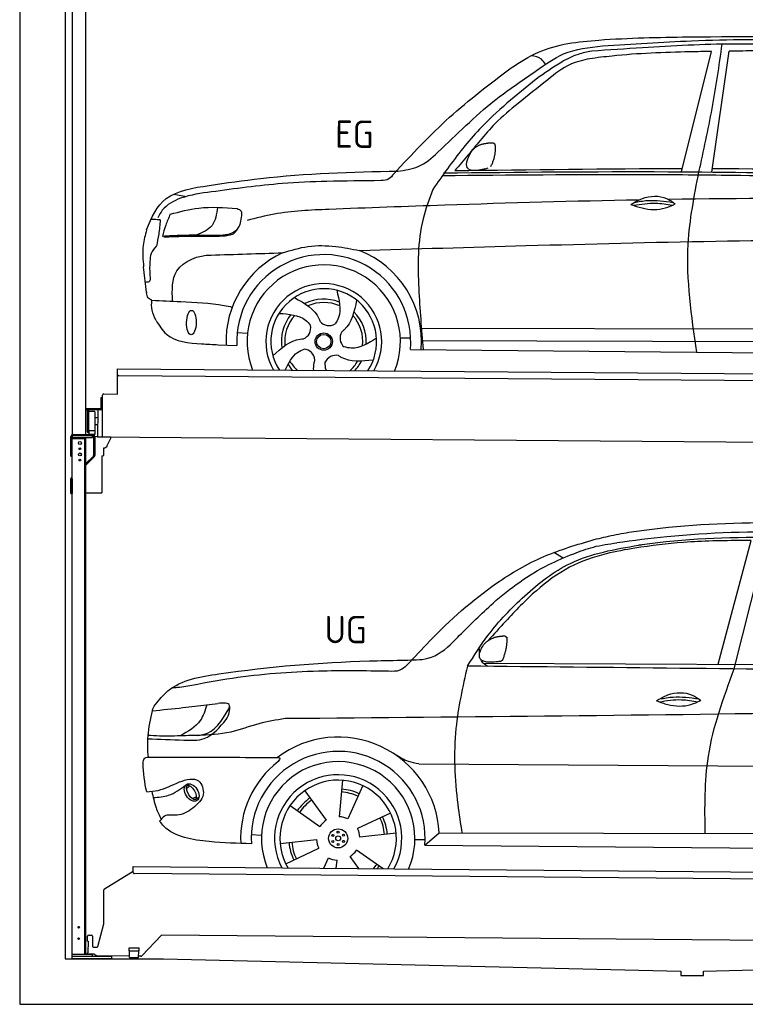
# Model space of a CAD drawing. Header units: millimetres. Extents: x -411 to 6777, y 0 to 7177.
# Tile 1 of 6: x 0 to 3183, y 0 to 4319. Entities that reach past the tile are written whole.
import ezdxf

# ---------------------------------------------------------------- set-up
doc = ezdxf.new("R2010")
doc.units = ezdxf.units.MM
for name, color, linetype, lineweight in [('AM_0', 7, 'Continuous', 50), ('car', 10, 'Continuous', 25), ('Gebäude', 7, 'Continuous', 25), ('Plattform', 7, 'Continuous', 25), ('Ständer hinten', 7, 'Continuous', 25)]:
    doc.layers.add(name, color=color, linetype=linetype, lineweight=lineweight)
doc.styles.get("Standard").update_dxf_attribs({"font": 'ISOCP.SHX'})

# ---------------------------------------------------------------- blocks, each defined once
blk = doc.blocks.new('UG Plattfrom Gl550')
at = {"layer": 'Plattform'}
for p, q in [((371.8, 506.3), (498.1, 583.5)), ((498.1, 578.8), (498.2, 597.8)), ((498.2, 597.8), (498.3, 603.8)), ((498.3, 603.8), (5435.1, 560.7)), ((5429.8, 530.7), (503, 573.7)), ((368.7, 352.3), (369.4, 502.1)), ((342.2, 253.9), (368.7, 352.3)), ((302.6, 303.5), (314.6, 303.4)), ((621.4, 302.7), (535.3, 212)), ((5347, 261.5), (621.4, 302.7)), ((297.4, 276.5), (297.6, 298.5)), ((297.4, 276.5), (299.7, 276.5)), ((299.7, 276.5), (299.3, 225.5)), ((319.6, 298.3), (319.2, 255.3)), ((296.9, 220.5), (297, 225.5)), ((325.2, 220.3), (296.9, 220.5)), ((299.3, 225.5), (297, 225.5)), ((324.2, 250.3), (337.3, 250.2)), ((335.5, 213.3), (328.3, 219.2)), ((479.6, 234.9), (479.7, 247.9)), ((479.6, 234.9), (524.6, 234.5)), ((479.7, 247.9), (524.7, 247.5)), ((481.8, 204.9), (482.1, 234.9)), ((521.8, 204.6), (522.1, 234.6)), ((524.6, 234.5), (524.7, 247.5)), ((481.8, 210.9), (338.6, 212.2)), ((481.8, 204.9), (521.8, 204.6)), ((531.7, 210.5), (521.8, 210.6))]:
    blk.add_line(p, q, dxfattribs=at)
for centre, start, end in [((503.1, 578.7), 179.5, 269.5), ((374.4, 502.1), 121.4261, 179.5), ((302.6, 298.5), 89.5, 179.5), ((314.6, 298.4), 359.5, 89.5), ((324.2, 255.3), 179.5, 269.5), ((325.1, 215.3), 50.8402, 89.5), ((337.4, 255.2), 269.5, 344.9258), ((338.6, 217.2), 230.8402, 269.5), ((531.7, 215.5), 269.5, 316.4902)]:
    blk.add_arc(centre, 5, start, end, dxfattribs=at)
blk = doc.blocks.new('Palette EG Gl550')
at = {"layer": 'Plattform'}
for p, q in [((428.6, 2677), (429.5, 2787)), ((429.5, 2787), (5467.3, 2748)), ((5462.1, 2718), (434.2, 2757)), ((356.5, 2660.3), (356.1, 2614.3)), ((363.5, 2660.2), (356.5, 2660.3)), ((358.1, 2613.3), (358.5, 2660.3)), ((362.6, 2487.5), (363.6, 2672.5)), ((368.6, 2677.5), (428.6, 2677)), ((354.1, 2612.3), (292.8, 2612.8)), ((293.1, 2612.8), (293.1, 2607.8)), ((293.1, 2610.8), (355.1, 2610.3)), ((355.1, 2607.3), (293.1, 2607.8)), ((297.3, 2510.5), (298, 2604.5)), ((302, 2604.5), (301.3, 2510.5)), ((330, 2599.4), (329.3, 2515.2)), ((342.6, 2607.4), (341.7, 2487.7)), ((355.1, 2607.3), (355.1, 2610.3)), ((363.1, 2613.2), (358.1, 2613.3)), ((358.2, 2613.3), (363.1, 2613.2)), ((342.3, 2571.9), (329.8, 2572.3)), ((328.9, 2515), (303.9, 2515)), ((303.9, 2515), (303.9, 2500)), ((328.9, 2515), (303.9, 2515)), ((303.9, 2515), (303.9, 2500)), ((328.9, 2515), (328.9, 2500)), ((328.9, 2515), (328.9, 2500)), ((342.1, 2541.7), (329.5, 2541.8)), ((303.9, 2500), (328.9, 2500)), ((328.9, 2500), (303.9, 2500)), ((5465, 2448), (341.7, 2487.7))]:
    blk.add_line(p, q, dxfattribs=at)
for centre, radius, start, end in [((434.3, 2762), 5, 179.556, 269.556), ((368.6, 2672.5), 5, 89.556, 179.556), ((300, 2604.5), 2, 359.3444, 179.3444), ((302.4, 2600.4), 0.4, 179.3444, 271.7264), ((313.4, 2273.4), 326.8, 87.1681, 91.938), ((329.6, 2599.4), 0.4, 359.3444, 86.9565), ((354.1, 2614.3), 2.01, 269.7445, 359.3674), ((355.1, 2613.3), 3, 269.7663, 359.5554), ((355.1, 2613.3), 6, 269.556, 359.556), ((355.1, 2613.3), 6, 269.5566, 359.5553), ((299.3, 2510.5), 2, 179.3444, 359.3444), ((301.7, 2514.6), 0.4, 86.9623, 179.3444), ((302.7, 2523.3), 8.39, 263.3001, 278.0521), ((328.9, 2515.2), 0.4, 267.6536, 359.3444)]:
    blk.add_arc(centre, radius, start, end, dxfattribs=at)
blk = doc.blocks.new('Car_UG')
at = {"layer": 'car'}
for p, q in [((3119.4, 1502.8), (3258.9, 2083.2)), ((3049.2, 1522.4), (3188.4, 2067.2)), ((2363.9, 1981.2), (2323.3, 2005.3)), ((2018.2, 1516.7), (4071.9, 1528)), ((1686.7, 1072), (1687.1, 1072)), ((1740.1, 1072.2), (3746.7, 1078.5)), ((1405.7, 996.9), (1393.6, 837)), ((721.8, 952.1), (736.6, 966.1)), ((723.6, 965.3), (734.1, 974.7)), ((1495.1, 974.6), (1431.3, 827.5)), ((746.4, 910.7), (765.7, 918.1)), ((761.5, 906.9), (777, 916.6)), ((1240.8, 949.6), (1336.3, 820.8)), ((1176.9, 883.3), (1309.3, 793)), ((1618.4, 855.5), (1474, 786)), ((1832.9, 770.4), (3642.9, 784.6)), ((1008.4, 755), (1053.1, 753.1)), ((1135.4, 716.9), (1294.6, 735.3)), ((1643.8, 766.9), (1484.6, 748.6)), ((1726.3, 740.3), (1771.1, 740.7)), ((1770.2, 716.1), (1832.9, 770.4)), ((1160.8, 628.4), (1305.2, 697.9)), ((1770.2, 716.1), (3701, 717.8)), ((1327.7, 609.9), (1347.9, 656.3)), ((1482.1, 610.1), (1442.9, 663)), ((1588.1, 610.3), (1469.9, 690.9)), ((1382.8, 610), (1385.6, 646.8))]:
    blk.add_line(p, q, dxfattribs=at)
for centre, radius in [((1389.6, 741.9), 41.9), ((1365.7, 754.9), 4.46), ((1389.6, 741.9), 10.7), ((1388.8, 769.1), 4.46), ((1412.8, 756.2), 4.46), ((1366.4, 727.7), 4.46), ((1390.3, 714.8), 4.46), ((1413.5, 729), 4.46)]:
    blk.add_circle(centre, radius, dxfattribs=at)
for centre, radius, start, end in [((1389.8, 742.4), 443.9, 3.6233, 127.5084), ((1389.6, 741.9), 381.5, 356.1115, 184.141), ((1389.6, 741.9), 427.8, 128.5907, 183.5582), ((1389.6, 741.9), 336.7, 337.0019, 203.1531), ((1389.6, 741.9), 279.1, 331.8638, 208.2913), ((1389.6, 741.9), 255.4, 328.9743, 211.1808), ((1389.6, 741.9), 216.3, 65.4485, 86.5251), ((1389.6, 741.9), 216.3, 125.4485, 146.5251), ((1389.6, 741.9), 204, 125.3726, 146.5671), ((1389.6, 741.9), 204, 65.3726, 86.5671), ((1389.6, 741.9), 95.2, 124.034, 147.5844), ((1389.6, 741.9), 95.2, 64.034, 87.5844), ((1389.6, 741.9), 204, 5.3726, 26.5671), ((1389.6, 741.9), 216.3, 5.4485, 26.5251), ((1389.6, 741.9), 95.2, 4.034, 27.5844), ((1389.6, 742), 95.2, 184.034, 207.5844), ((1389.6, 742), 216.3, 185.4485, 206.5251), ((1389.6, 741.9), 204, 185.3726, 206.5671), ((1389.6, 741.9), 95.2, 244.034, 267.5844), ((1389.6, 741.9), 95.2, 304.034, 327.5844), ((1389.6, 741.9), 204, 319.7706, 326.5671), ((1389.6, 741.9), 216.3, 322.4984, 326.5251)]:
    blk.add_arc(centre, radius, start, end, dxfattribs=at)
for centre, major_axis, ratio in [((744.9, 936.4), (23.2, -35.3), 0.641217), ((743.6, 937), (-17.9, 30.2), 0.433194)]:
    blk.add_ellipse(centre, major_axis=major_axis, ratio=ratio, dxfattribs=at)
for points, knots in [([(2673.6, 2101.7), (2688.3, 2103.8), (2892.1, 2133.3), (3240, 2153.3), (3572.3, 2144.1), (3713.5, 2140.2)], [0, 0, 0, 0, 44.363443, 617.827051, 1041.677324, 1041.677324, 1041.677324, 1041.677324]), ([(2499.6, 2064), (2527.6, 2071.1), (2585.2, 2085.6), (2643.6, 2096.2), (2673.6, 2101.7)], [0, 0, 0, 0, 86.602296, 178.13615, 178.13615, 178.13615, 178.13615]), ([(4360.6, 1997.9), (4212.5, 2028.4), (3890.5, 2094.7), (3371.9, 2112.1), (2931.5, 2097.6), (2671.4, 2060.7), (2598.4, 2050.4)], [0, 0, 0, 0, 452.969864, 984.660554, 1551.463157, 1772.575196, 1772.575196, 1772.575196, 1772.575196]), ([(2694.7, 2041.5), (2699.6, 2042.3), (2889.8, 2073.3), (3138.1, 2082), (3380.2, 2085), (3434.7, 2085.7)], [0, 0, 0, 0, 14.958905, 578.066478, 741.647169, 741.647169, 741.647169, 741.647169]), ([(1683.6, 1504.3), (1716, 1540.2), (1835.2, 1672), (2026, 1846.8), (2274, 1995.2), (2424.9, 2041.2), (2499.6, 2064)], [0, 0, 0, 0, 145.246154, 533.109695, 771.486221, 1004.894321, 1004.894321, 1004.894321, 1004.894321]), ([(1948.9, 1503), (1977.4, 1549.1), (2047.5, 1662.6), (2194.7, 1820), (2405.9, 1988.6), (2591.2, 2022.5), (2694.7, 2041.5)], [0, 0, 0, 0, 162.281083, 399.433399, 644.903205, 954.973623, 954.973623, 954.973623, 954.973623]), ([(2410.1, 2001.1), (2438.7, 2012.2), (2499.5, 2035.7), (2564.1, 2045.3), (2598.4, 2050.4)], [0, 0, 0, 0, 91.476949, 195.154815, 195.154815, 195.154815, 195.154815]), ([(3188.4, 2067.2), (3174.9, 2066.9), (3075.5, 2064.8), (2904.7, 2061.4), (2749, 2038.7), (2678.4, 2028.4)], [666.326512, 666.326512, 666.326512, 666.326512, 706.624571, 964.215873, 1178.205668, 1178.205668, 1178.205668, 1178.205668]), ([(1912.1, 1636.5), (1959.9, 1685.6), (2076.7, 1805.6), (2245.6, 1931.2), (2373.5, 1985.5), (2410.1, 2001.1)], [0, 0, 0, 0, 205.645796, 502.611548, 621.944957, 621.944957, 621.944957, 621.944957]), ([(2678.4, 2028.4), (2636.4, 2020.6), (2538.1, 2002.3), (2386.2, 1948.2), (2241.1, 1837.7), (2130.6, 1720.8), (2063.6, 1644.3), (2038.6, 1615.8)], [0, 0, 0, 0, 128.205286, 300.044117, 477.787268, 668.958491, 782.608096, 782.608096, 782.608096, 782.608096]), ([(1657.5, 1526.1), (1663.4, 1526.4), (1702.6, 1528.5), (1788.4, 1525.3), (1864.5, 1585.3), (1903.1, 1626.8), (1912.1, 1636.5)], [0, 0, 0, 0, 17.864769, 117.886459, 248.863247, 288.815655, 288.815655, 288.815655, 288.815655]), ([(581, 1319.9), (598.5, 1341.9), (665.7, 1426.2), (1011.8, 1486.6), (1343.3, 1516.6), (1611.1, 1524.7), (1657.5, 1526.1)], [0, 0, 0, 0, 82.89181, 318.191673, 980.786507, 1119.82356, 1119.82356, 1119.82356, 1119.82356]), ([(2040.1, 1502.9), (2032.7, 1506.7), (2018.7, 1513.7), (2010.9, 1525.5), (2008.3, 1531.9)], [0, 0, 0, 0, 23.95332, 45.454919, 45.454919, 45.454919, 45.454919]), ([(1602.8, 1477.3), (1500.3, 1477.6), (1272, 1478.3), (974.5, 1452.7), (783, 1414.7), (715, 1401.3)], [0, 0, 0, 0, 307.290604, 684.949059, 892.925798, 892.925798, 892.925798, 892.925798]), ([(1683.6, 1504.3), (1673.7, 1495.6), (1651, 1475.4), (1620.2, 1476.6), (1602.8, 1477.3)], [0, 0, 0, 0, 38.143453, 88.165274, 88.165274, 88.165274, 88.165274]), ([(1948.9, 1503), (1929.3, 1412.2), (1886.1, 1212.1), (1900, 963.5), (1925.5, 812.4), (1932.4, 771.2)], [0, 0, 0, 0, 277.646403, 612.029433, 737.577371, 737.577371, 737.577371, 737.577371]), ([(2999.2, 779.6), (2996.6, 893.4), (2990.8, 1141.6), (3074.2, 1376), (3119.4, 1502.8)], [0, 0, 0, 0, 338.772014, 738.643609, 738.643609, 738.643609, 738.643609]), ([(715, 1401.3), (702.8, 1399.4), (682.4, 1396.2), (661.8, 1395), (653.6, 1394.5)], [0, 0, 0, 0, 36.94927, 61.79219, 61.79219, 61.79219, 61.79219]), ([(2780.2, 1359.4), (2796.1, 1369.2), (2842.3, 1397.6), (2920.7, 1401), (2961.8, 1371.5), (2973.8, 1362.9)], [0, 0, 0, 0, 56.386158, 162.852709, 206.792536, 206.792536, 206.792536, 206.792536]), ([(2780.2, 1359.4), (2796.2, 1353.4), (2844.4, 1336.4), (2915.2, 1334.3), (2959.9, 1356.1), (2973.8, 1362.9)], [5.208578, 5.208578, 5.208578, 5.208578, 44.198582, 121.455021, 156.55166, 156.55166, 156.55166, 156.55166]), ([(2791.9, 1355.2), (2824.2, 1360.6), (2880.8, 1370.1), (2937.3, 1361.2), (2961.4, 1356.9)], [0, 0, 0, 0, 73.878693, 129.282646, 129.282646, 129.282646, 129.282646]), ([(2793.8, 1367.6), (2813.3, 1371.6), (2869.7, 1382.1), (2927, 1374.8), (2964.4, 1369.6)], [7.57653, 7.57653, 7.57653, 7.57653, 52.544532, 137.659237, 137.659237, 137.659237, 137.659237]), ([(568.9, 1293.5), (613.6, 1298.3), (693.2, 1306.7), (772.5, 1317.5), (807.3, 1322.2)], [0, 0, 0, 0, 134.722083, 240.148268, 240.148268, 240.148268, 240.148268]), ([(568.9, 1293.5), (569, 1293.9), (571, 1303.4), (576.1, 1311.8), (581, 1319.9)], [0, 0, 0, 0, 1.13726, 29.051294, 29.051294, 29.051294, 29.051294]), ([(807.3, 1322.2), (800.1, 1297.4), (782.2, 1236.2), (725.9, 1203.7), (692.4, 1184.4)], [0, 0, 0, 0, 75.006289, 185.501988, 185.501988, 185.501988, 185.501988]), ([(766.1, 1187.6), (775.3, 1188.3), (838.7, 1193.2), (874.5, 1254), (905, 1306)], [0, 0, 0, 0, 27.186628, 187.736759, 187.736759, 187.736759, 187.736759]), ([(905, 1306), (906.1, 1310.7), (911.9, 1334), (880.5, 1330.9), (855.5, 1328.4)], [0, 0, 0, 0, 13.096912, 65.411115, 65.411115, 65.411115, 65.411115]), ([(893.3, 1258.9), (898.7, 1268.9), (909.3, 1288.1), (908.2, 1310.1), (907.7, 1320.6)], [0, 0, 0, 0, 33.373471, 64.521028, 64.521028, 64.521028, 64.521028]), ([(4890.6, 1288.6), (4777.2, 1299.9), (4524.7, 1325.1), (4086.9, 1331.2), (2954.4, 1298.1), (1961.1, 1279.8), (1151.4, 1264.8)], [0, 0, 0, 0, 341.879851, 760.963773, 1312.001547, 3741.308129, 3741.308129, 3741.308129, 3741.308129]), ([(553.4, 1089.4), (549.9, 1120.8), (547.7, 1189.3), (561.5, 1256.9), (568.9, 1293.5)], [233.087768, 233.087768, 233.087768, 233.087768, 327.386109, 438.943239, 438.943239, 438.943239, 438.943239]), ([(550.5, 1170.6), (602.3, 1169.1), (683.6, 1166.7), (816, 1163.2), (864.7, 1223.5), (893.3, 1258.9)], [0, 0, 0, 0, 158.046902, 247.919639, 375.430208, 375.430208, 375.430208, 375.430208]), ([(1151.4, 1264.8), (1112.9, 1258.3), (1031.9, 1244.5), (908.8, 1194.3), (815.8, 1189.9), (766.1, 1187.6)], [0, 0, 0, 0, 117.033337, 246.052945, 394.183881, 394.183881, 394.183881, 394.183881]), ([(766.1, 1187.6), (733.2, 1186.1), (665.1, 1182.9), (593.3, 1181.8), (554.8, 1185), (551.4, 1185.2)], [0, 0, 0, 0, 98.913306, 204.443634, 214.852043, 214.852043, 214.852043, 214.852043]), ([(530.6, 1062.9), (531.2, 1071), (532, 1081.5), (543.6, 1089.6), (549.7, 1089.5), (553.4, 1089.4)], [0, 0, 0, 0, 22.369619, 29.273836, 40.160281, 40.160281, 40.160281, 40.160281]), ([(553.4, 1089.4), (615.4, 1090), (826.6, 1091.9), (1037.8, 1093.8), (1119.5, 1094.5)], [24.694283, 24.694283, 24.694283, 24.694283, 210.588534, 658.29544, 658.29544, 658.29544, 658.29544]), ([(1119.5, 1094.5), (1123.9, 1094), (1135.3, 1092.6), (1127.5, 1082.5), (1122.8, 1076.3)], [0, 0, 0, 0, 10.752795, 27.576977, 27.576977, 27.576977, 27.576977]), ([(1740.1, 1072.2), (1724.8, 1074.7), (1686.2, 1081), (1652.7, 1101.6), (1632.5, 1114.1)], [0, 0, 0, 0, 45.939522, 116.435962, 116.435962, 116.435962, 116.435962]), ([(547.6, 937.7), (564.6, 939.3), (615.7, 944.2), (679.2, 981.7), (778.3, 1010.2), (809.5, 918), (771.3, 885.5), (750.3, 867.6)], [0, 0, 0, 0, 50.161126, 151.683964, 234.294042, 296.871295, 373.222701, 373.222701, 373.222701, 373.222701]), ([(576.5, 912.7), (599.7, 914.5), (652.2, 918.4), (694.4, 950.6), (718, 968.6)], [0, 0, 0, 0, 68.191309, 155.020743, 155.020743, 155.020743, 155.020743]), ([(570.5, 940.1), (575.7, 915.7), (584.8, 873.3), (604.1, 834.6), (612.3, 818.2)], [0, 0, 0, 0, 74.615031, 129.277415, 129.277415, 129.277415, 129.277415]), ([(750.3, 867.6), (729, 853), (691.8, 827.7), (629.6, 843), (612, 818.1), (605.8, 809.3)], [0, 0, 0, 0, 75.158891, 131.059011, 161.208919, 161.208919, 161.208919, 161.208919]), ([(1009.1, 714.4), (948.8, 715.2), (819.4, 718.6), (662.4, 741.7), (611.9, 801), (605.8, 809.3)], [46.114962, 46.114962, 46.114962, 46.114962, 230.839937, 438.448503, 469.89769, 469.89769, 469.89769, 469.89769])]:
    blk.add_open_spline(points, degree=3, knots=knots, dxfattribs=at)
for points, degree in [([(2012.7, 1587.1), (2028.9, 1617.5), (2071.5, 1632)], 2), ([(2071.5, 1632), (2100.1, 1638), (2113, 1636.9)], 2), ([(2103.7, 1532.7), (2124.6, 1585.9), (2121.6, 1630.8)], 2), ([(2113, 1636.9), (2119.1, 1630.9), (2121.6, 1630.8)], 2), ([(2001.9, 1560.2), (2001.1, 1568), (2000.7, 1576.3), (2000.3, 1584.5)], 3), ([(2090.2, 1524.9), (1968.2, 1505.1), (2012.7, 1587.1)], 2), ([(2090.2, 1524.9), (2096.2, 1526.7), (2103.7, 1532.7)], 2), ([(3811.9, 1502.7), (3190.9, 1502.8), (2569.9, 1502.9), (1948.9, 1503)], 3), ([(807.3, 1322.2), (823.4, 1324.3), (839.4, 1326.3), (855.5, 1328.4)], 3), ([(547.6, 937.7), (537.8, 978.4), (533.7, 1020.6), (530.6, 1062.9)], 3)]:
    blk.add_open_spline(points, degree=degree, dxfattribs=at)
blk = doc.blocks.new('Car_EG')
at = {"layer": 'car'}
for p, q in [((2874, 3674.3), (3002.5, 4203.2)), ((3007.9, 3674.3), (3079.5, 4204.9)), ((648.9, 3559.4), (703.5, 3549.4)), ((532, 3128.2), (518.5, 3239.3)), ((1738.9, 2979.3), (3604.2, 2990.6)), ((931.6, 2953.9), (976.6, 2951.1)), ((848.6, 2900), (930.3, 2897.9)), ((1647.1, 2936.5), (1692.3, 2936.2)), ((1740.2, 2925.9), (3598.3, 2933.6)), ((1691.5, 2885.9), (3648.7, 2882.3))]:
    blk.add_line(p, q, dxfattribs=at)
for radius in [38.2, 31.6]:
    blk.add_circle((1311.3, 2917.4), radius, dxfattribs=at)
for centre, radius, start, end in [((1311.3, 2917.4), 429, 115.3257, 182.2892), ((1311.3, 2917.4), 381.5, 355.2633, 182.9357), ((1311.3, 2917.4), 429, 355.78, 69.0419), ((1311.3, 2917.4), 336.4, 337.7896, 202.2104), ((1311.3, 2917.4), 254, 329.958, 210.042), ((1311.3, 2917.4), 231.9, 326.7412, 213.2588), ((1311.3, 2917.4), 186.2, 69.0353, 117.173), ((1311.3, 2917.4), 171.5, 66.3622, 114.5079), ((1311.3, 2917.4), 186.2, 141.0346, 189.1631), ((1311.3, 2917.4), 171.5, 138.3625, 186.4977), ((1311.3, 2917.4), 171.5, 354.349, 42.5022), ((1311.3, 2917.4), 186.2, 357.0232, 45.1683), ((1201.4, 2976.3), 52.3, 293.4441, 13.2029), ((1333.3, 3040.1), 52.3, 221.4441, 301.2029), ((1434.8, 2934.4), 52.3, 149.4441, 229.2029), ((1221.3, 2831.2), 52.3, 5.4441, 85.2029), ((1365.6, 2805.2), 52.3, 77.4441, 157.2029), ((1311.3, 2917.4), 186.2, 213.0221, 223.0725), ((1311.3, 2917.4), 171.5, 210.3494, 227.8612), ((1311.3, 2917.4), 171.5, 312.1388, 330.4884), ((1311.3, 2917.4), 186.2, 316.9275, 333.1555)]:
    blk.add_arc(centre, radius, start, end, dxfattribs=at)
blk.add_ellipse((729.9, 2996.1), major_axis=(-0.6, -53.8), ratio=0.38902, dxfattribs=at)
for points, knots in [([(2123.6, 4124.1), (2162.4, 4149.7), (2277.3, 4225.3), (2550.3, 4257.8), (2769.6, 4263.3), (2899.1, 4266.6)], [0, 0, 0, 0, 138.416977, 409.239574, 800.634472, 800.634472, 800.634472, 800.634472]), ([(3389.6, 4232.7), (3292.9, 4235.1), (3062.6, 4240.8), (2758.2, 4221.2), (2550.7, 4205.9), (2476.6, 4200.4)], [0, 0, 0, 0, 289.925788, 691.034976, 914.075582, 914.075582, 914.075582, 914.075582]), ([(2524.6, 4223.5), (2654.5, 4233.3), (2947.6, 4255.4), (3420.6, 4261.7), (3822.5, 4233.3), (4066.3, 4217.8), (4124, 4211)], [0, 0, 0, 0, 391.04113, 881.651907, 1416.366113, 1602.404452, 1602.404452, 1602.404452, 1602.404452]), ([(2899.1, 4266.6), (3160.3, 4270.3), (3626.8, 4276.8), (4091.7, 4239.6), (4296.2, 4223.3)], [0, 0, 0, 0, 783.131876, 1398.451598, 1398.451598, 1398.451598, 1398.451598]), ([(2951.1, 3674.3), (2970.9, 3766.8), (3010.6, 3952.5), (3036.1, 4140.7), (3048.9, 4235.3)], [0, 0, 0, 0, 283.470666, 569.579509, 569.579509, 569.579509, 569.579509]), ([(1629.9, 3668), (1661.1, 3672), (1728.1, 3680.6), (1864.4, 3804.8), (2016.8, 3964.9), (2211.5, 4094.9), (2359.1, 4204.2), (2465.4, 4216.6), (2524.6, 4223.5)], [0, 0, 0, 0, 92.088496, 198.244431, 535.20583, 761.03899, 900.746615, 1075.694159, 1075.694159, 1075.694159, 1075.694159]), ([(2476.6, 4200.4), (2456.6, 4196.3), (2410.4, 4186.9), (2327.9, 4144.1), (2270.1, 4101.9), (2233.7, 4075.3)], [0, 0, 0, 0, 61.035564, 140.794883, 275.952712, 275.952712, 275.952712, 275.952712]), ([(3002.5, 4203.2), (2971.3, 4202.4), (2825.6, 4198.6), (2646.9, 4191), (2500.8, 4171.5), (2468.1, 4167.2)], [197.256536, 197.256536, 197.256536, 197.256536, 291.063452, 634.28515, 733.122134, 733.122134, 733.122134, 733.122134]), ([(2468.1, 4167.2), (2439.7, 4160.6), (2371.2, 4144.7), (2272.8, 4063.3), (2198.5, 4003.4), (2155.7, 3968.9)], [0, 0, 0, 0, 86.597787, 208.561469, 374.433345, 374.433345, 374.433345, 374.433345]), ([(2274.5, 4141.3), (2269.1, 4149.3), (2254.3, 4170.9), (2227.7, 4175.3), (2210.9, 4178.1)], [0, 0, 0, 0, 27.928882, 76.157533, 76.157533, 76.157533, 76.157533]), ([(1612.5, 3655.6), (1691.2, 3741.3), (1848.2, 3912.2), (2032, 4053.6), (2123.6, 4124.1)], [0, 0, 0, 0, 348.504368, 694.469057, 694.469057, 694.469057, 694.469057]), ([(2233.7, 4075.3), (2148, 4005.2), (2004.3, 3887.8), (1868.6, 3710.9), (1805.5, 3619), (1784.6, 3588.5)], [0, 0, 0, 0, 330.81645, 554.406323, 665.421108, 665.421108, 665.421108, 665.421108]), ([(2155.7, 3968.9), (2121.3, 3940.1), (2061.5, 3889.8), (1993.7, 3809.1), (1936.6, 3738.7), (1899.4, 3694.9), (1879.8, 3671.8)], [0, 0, 0, 0, 134.354018, 233.932561, 315.374508, 406.281998, 406.281998, 406.281998, 406.281998]), ([(1830.9, 3661.2), (2159.4, 3667.2), (3011.3, 3682.6), (3863.2, 3665), (4386.5, 3654.1)], [0, 0, 0, 0, 985.739727, 2555.887054, 2555.887054, 2555.887054, 2555.887054]), ([(2948.2, 2883.6), (2923.6, 3041.9), (2882.5, 3306.6), (2931.5, 3568.9), (2951.1, 3674.3)], [0, 0, 0, 0, 475.917648, 795.663342, 795.663342, 795.663342, 795.663342]), ([(803.2, 3598.3), (878.2, 3609.9), (1151.8, 3652.3), (1428.8, 3662.2), (1629.9, 3668)], [0, 0, 0, 0, 227.568723, 830.29912, 830.29912, 830.29912, 830.29912]), ([(1612.5, 3655.6), (1606.2, 3646.8), (1592.8, 3628), (1569.5, 3626.2), (1557.1, 3625.3)], [0, 0, 0, 0, 30.757615, 66.116724, 66.116724, 66.116724, 66.116724]), ([(1827.1, 3650), (2121.1, 3654.9), (2544.6, 3661.9), (3366.9, 3662), (3895, 3650.9), (4293.6, 3642.6)], [0, 0, 0, 0, 882.102268, 1270.770708, 2466.750946, 2466.750946, 2466.750946, 2466.750946]), ([(530.4, 3401.6), (550.5, 3457.2), (604.4, 3566.9), (733.3, 3587.3), (803.2, 3598.3)], [67.561551, 67.561551, 67.561551, 67.561551, 233.573658, 430.399521, 430.399521, 430.399521, 430.399521]), ([(1557.1, 3625.3), (1477.8, 3624), (1333.4, 3621.6), (1084.5, 3609.2), (916.6, 3584.8), (813.1, 3569.8)], [0, 0, 0, 0, 238.01557, 433.396453, 746.784674, 746.784674, 746.784674, 746.784674]), ([(1784.6, 3588.5), (1769, 3545.5), (1718.3, 3406.3), (1722.1, 3164.4), (1739.2, 2974.5), (1747.2, 2885.8)], [0, 0, 0, 0, 136.633435, 442.372192, 710.487643, 710.487643, 710.487643, 710.487643]), ([(813.1, 3569.8), (767.7, 3563.6), (690.9, 3553.3), (605.2, 3506.3), (585, 3465.7), (579.2, 3453.9)], [0, 0, 0, 0, 137.99626, 233.728897, 272.771125, 272.771125, 272.771125, 272.771125]), ([(2687.6, 3548.9), (2404.1, 3541.5), (1951, 3525.3), (1498.3, 3505), (1328.8, 3497.4)], [1993.331731, 1993.331731, 1993.331731, 1993.331731, 2843.912796, 3352.993084, 3352.993084, 3352.993084, 3352.993084]), ([(2654.1, 3529.7), (2670.1, 3539.6), (2716.3, 3567.9), (2794.7, 3571.4), (2835.8, 3541.9), (2847.8, 3533.3)], [0, 0, 0, 0, 56.386158, 162.852709, 206.792536, 206.792536, 206.792536, 206.792536]), ([(2667.7, 3538), (2687.2, 3541.9), (2743.7, 3552.5), (2800.9, 3545.2), (2838.4, 3539.9)], [7.57653, 7.57653, 7.57653, 7.57653, 52.544532, 137.659237, 137.659237, 137.659237, 137.659237]), ([(633.5, 3470.6), (674.9, 3482), (770.7, 3508.6), (870.1, 3502), (926.6, 3498.2)], [0, 0, 0, 0, 128.068451, 296.209187, 296.209187, 296.209187, 296.209187]), ([(840.3, 3502.6), (836.6, 3473.2), (829.3, 3414.5), (775, 3391), (747.9, 3379.2)], [0, 0, 0, 0, 82.469489, 164.871029, 164.871029, 164.871029, 164.871029]), ([(2654.1, 3529.7), (2670.2, 3523.8), (2718.3, 3506.8), (2789.2, 3504.7), (2833.8, 3526.5), (2847.8, 3533.3)], [5.208578, 5.208578, 5.208578, 5.208578, 44.198582, 121.455021, 156.55166, 156.55166, 156.55166, 156.55166]), ([(2665.9, 3525.6), (2698.2, 3531), (2754.8, 3540.4), (2811.2, 3531.6), (2835.4, 3527.3)], [0, 0, 0, 0, 73.878693, 129.282646, 129.282646, 129.282646, 129.282646]), ([(633.5, 3470.6), (626.6, 3454.6), (613, 3423), (604, 3389.8), (599.6, 3373.3)], [0, 0, 0, 0, 52.081574, 103.113227, 103.113227, 103.113227, 103.113227]), ([(946, 3467.2), (943.2, 3445.6), (939.3, 3414.6), (903.3, 3386), (860.6, 3378.4), (827.3, 3378.8), (808.2, 3379)], [0, 0, 0, 0, 61.688141, 88.915796, 131.377114, 188.888446, 188.888446, 188.888446, 188.888446]), ([(926.6, 3498.2), (933.8, 3495.1), (947.7, 3489.1), (946.5, 3474.2), (946, 3467.2)], [0, 0, 0, 0, 21.276303, 40.575349, 40.575349, 40.575349, 40.575349]), ([(1328.8, 3497.4), (1248.4, 3493.4), (1127.3, 3487.4), (1010.3, 3456.6), (970.8, 3446.2)], [0, 0, 0, 0, 240.25843, 362.37059, 362.37059, 362.37059, 362.37059]), ([(589.7, 3445.2), (580.6, 3446), (567.1, 3447.1), (553.4, 3447.4), (548.9, 3447.5)], [0, 0, 0, 0, 27.361498, 40.86311, 40.86311, 40.86311, 40.86311]), ([(589.7, 3445.2), (588.1, 3424.3), (585.2, 3385.8), (577.4, 3348.1), (573.8, 3330.9)], [0, 0, 0, 0, 62.962155, 115.550095, 115.550095, 115.550095, 115.550095]), ([(530.4, 3401.6), (524.5, 3378.7), (510.8, 3325.4), (514.9, 3270.6), (518.5, 3239.3)], [0, 0, 0, 0, 70.489124, 164.038385, 164.038385, 164.038385, 164.038385]), ([(808.2, 3379), (767.6, 3379.3), (698, 3379.8), (628.5, 3375.2), (599.6, 3373.3)], [0, 0, 0, 0, 121.811128, 208.751004, 208.751004, 208.751004, 208.751004]), ([(628, 3370.6), (624.5, 3370.4), (617.4, 3370), (610.3, 3369.5), (606.7, 3369.2)], [0, 0, 0, 0, 10.705348, 21.344027, 21.344027, 21.344027, 21.344027]), ([(850.6, 3375.4), (826.4, 3375.2), (776.8, 3374.7), (713.8, 3374.6), (663.9, 3372.2), (639.3, 3371.1), (628, 3370.6)], [0, 0, 0, 0, 72.676028, 148.847009, 188.713602, 222.633888, 222.633888, 222.633888, 222.633888]), ([(927.9, 3408.1), (924, 3400.6), (916.8, 3386.9), (897.6, 3380.7), (881.4, 3377.1), (866.2, 3376.2), (855.6, 3375.7), (850.6, 3375.4)], [0, 0, 0, 0, 24.299806, 44.374389, 57.433548, 74.613131, 89.537932, 89.537932, 89.537932, 89.537932]), ([(1464.7, 3318.1), (1708.1, 3327.3), (2506.1, 3356.9), (3505.3, 3389.1), (4261.1, 3381.5), (4462, 3379.4)], [651.356687, 651.356687, 651.356687, 651.356687, 1382.168851, 3046.715693, 3649.598352, 3649.598352, 3649.598352, 3649.598352]), ([(573.8, 3330.9), (564.9, 3320.5), (547.9, 3300.6), (546.6, 3274.5), (545.9, 3262.1)], [0, 0, 0, 0, 39.820875, 76.149862, 76.149862, 76.149862, 76.149862]), ([(1127.8, 3305.2), (1164.4, 3316.7), (1240, 3340.4), (1355.8, 3338.7), (1430.2, 3324.6), (1464.7, 3318.1)], [0, 0, 0, 0, 114.625588, 236.419766, 341.954275, 341.954275, 341.954275, 341.954275]), ([(646.5, 3089.3), (644.2, 3137.9), (639.3, 3245.8), (759, 3293.2), (813.9, 3293.1)], [0, 0, 0, 0, 134.846457, 299.405554, 299.405554, 299.405554, 299.405554]), ([(545.9, 3262.1), (545.1, 3243.7), (544, 3216.9), (549.5, 3171.5), (532.8, 3171.2), (526.8, 3171.1)], [0, 0, 0, 0, 60.515449, 88.47232, 104.289332, 104.289332, 104.289332, 104.289332]), ([(555.7, 3092.8), (549.5, 3095.5), (535.6, 3101.5), (533.6, 3116.7), (532.5, 3125)], [0, 0, 0, 0, 19.140318, 42.478009, 42.478009, 42.478009, 42.478009]), ([(1181.7, 3109.8), (1225.9, 3084.6), (1274.6, 3056.8), (1292.7, 3010), (1294.1, 3005.5)], [0, 0, 0, 0, 140.862207, 155.3883, 155.3883, 155.3883, 155.3883]), ([(1366.6, 3142.7), (1377, 3100.9), (1390.4, 3047.5), (1366.7, 3004.5), (1360.4, 2995.4)], [0, 0, 0, 0, 119.179133, 152.546972, 152.546972, 152.546972, 152.546972]), ([(575.4, 3003.6), (567.8, 3018.5), (553.5, 3046.7), (555, 3078.1), (555.7, 3092.8)], [0, 0, 0, 0, 49.34423, 92.772447, 92.772447, 92.772447, 92.772447]), ([(555.7, 3092.8), (598, 3091.2), (703.6, 3087.1), (822.3, 3082.3), (896.7, 3068.2), (908.7, 3065.7)], [0, 0, 0, 0, 126.842835, 317.453829, 354.349286, 354.349286, 354.349286, 354.349286]), ([(1454.1, 3100.1), (1443.8, 3050.3), (1432.5, 2995.3), (1393.5, 2963.7), (1389.7, 2960.9)], [0, 0, 0, 0, 140.862207, 155.444261, 155.444261, 155.444261, 155.444261]), ([(1114.1, 3039.6), (1157.1, 3036.7), (1212, 3032.8), (1245.6, 2997), (1252.4, 2988.2)], [0, 0, 0, 0, 119.179133, 152.627431, 152.627431, 152.627431, 152.627431]), ([(575.4, 3003.6), (589.1, 2981.9), (632.1, 2913.9), (748.1, 2903.7), (824.5, 2900.9), (848.6, 2900)], [0, 0, 0, 0, 74.559643, 234.06367, 307.600106, 307.600106, 307.600106, 307.600106]), ([(1088.3, 2853.6), (1125.9, 2887.8), (1167.4, 2925.6), (1217.5, 2928.3), (1222.3, 2928.4)], [0, 0, 0, 0, 140.862207, 155.442461, 155.442461, 155.442461, 155.442461]), ([(1542.6, 2934.4), (1506.7, 2910.9), (1461.2, 2881), (1411.2, 2892.4), (1400.6, 2894.8)], [0, 0, 0, 0, 119.179133, 151.2485, 151.2485, 151.2485, 151.2485]), ([(1143.4, 2790.3), (1156.8, 2822.1), (1177.4, 2861.8), (1215.3, 2879.6), (1225.7, 2883.3)], [22.572369, 22.572369, 22.572369, 22.572369, 119.179133, 152.616634, 152.616634, 152.616634, 152.616634]), ([(1529.2, 2838), (1478.6, 2832.4), (1422.8, 2826.2), (1380.7, 2853.5), (1376.8, 2856.3)], [0, 0, 0, 0, 140.862207, 155.53262, 155.53262, 155.53262, 155.53262]), ([(1268.3, 2790.3), (1267.4, 2801.1), (1267.9, 2816.5), (1271.9, 2831.7), (1273.4, 2836.2)], [106.941313, 106.941313, 106.941313, 106.941313, 140.862207, 155.531654, 155.531654, 155.531654, 155.531654]), ([(1323, 2790.3), (1322.7, 2791.4), (1319.4, 2802.6), (1318.3, 2814.7), (1317.4, 2825.5)], [115.456701, 115.456701, 115.456701, 115.456701, 119.179133, 151.284708, 151.284708, 151.284708, 151.284708])]:
    blk.add_open_spline(points, degree=3, knots=knots, dxfattribs=at)
for points, degree in [([(3199.7, 4207.3), (3159.6, 4206.6), (3119.6, 4205.8), (3079.5, 4204.9)], 3), ([(1947.5, 3745.6), (1960.8, 3779.7), (2006.3, 3790.5)], 2), ([(2006.3, 3790.5), (2035, 3796.5), (2047.9, 3795.4)], 2), ([(2038.5, 3691.2), (2063.4, 3742.4), (2056.4, 3789.3)], 2), ([(2047.9, 3795.4), (2054, 3789.4), (2056.4, 3789.3)], 2), ([(2025.1, 3683.4), (1893.4, 3644.2), (1947.5, 3745.6)], 2), ([(1879.8, 3671.8), (2212.4, 3678.8), (2544.9, 3685.7), (2877.5, 3688.7)], 3), ([(3010, 3689.7), (3320.4, 3691.5), (3630.7, 3689.6), (3941.1, 3685.3)], 3), ([(3765.6, 3562), (3450, 3563.3), (3134.5, 3559.5), (2818.9, 3552.2)], 3), ([(813.9, 3293.1), (918.5, 3297.2), (1023.1, 3301.2), (1127.8, 3305.2)], 3), ([(532, 3128.2), (532.1, 3127.1), (532.3, 3126.1), (532.5, 3125)], 3), ([(999.6, 3043.9), (999.6, 3043.9), (999.6, 3043.9), (999.6, 3043.9)], 3)]:
    blk.add_open_spline(points, degree=degree, dxfattribs=at)
blk.add_text('EG', height=120).set_placement((1354.1, 3768))
blk = doc.blocks.new('Ständer hinten')
at = {"layer": 'Ständer hinten'}
for p, q in [((229.9, 5512), (229.9, 2498.6)), ((229.9, 5512), (289.9, 5512)), ((289.9, 2500), (289.9, 5512)), ((289.9, 5392), (312.9, 5392)), ((312.9, 5392), (312.9, 5290.7)), ((312.9, 5200.8), (312.9, 5040.8)), ((289.9, 4892), (297.5, 4892)), ((230, 2490), (230, 2487)), ((230, 2487), (318.9, 2487)), ((318.9, 2495), (235, 2495)), ((318.9, 2495), (318.9, 2487))]:
    blk.add_line(p, q, dxfattribs=at)
blk = doc.blocks.new('Ständer_hinten_GT230')
at = {"layer": 'Ständer hinten'}
for p, q in [((225, 2404), (225, 2490)), ((230, 200), (230, 2490)), ((319, 2487), (230, 2487)), ((230, 2482), (290, 2482)), ((235, 2500), (319, 2500)), ((319, 2495), (235, 2495)), ((285, 2482), (285, 218)), ((290, 218), (290, 2487)), ((319, 2487), (319, 2495)), ((324, 2490), (324, 2407.2)), ((329, 2490), (328.9, 2407.1)), ((341.8, 2489.5), (329, 2490.6)), ((341.8, 2487.7), (341.8, 2489.5)), ((399.8, 2487.2), (341.8, 2487.7)), ((383, 2451.9), (399.8, 2482.7)), ((399.8, 2482.7), (399.8, 2487.2)), ((369, 2407), (369, 2440.5)), ((369, 2440.5), (374, 2440.5)), ((374, 2440.5), (382.9, 2447.4)), ((382.9, 2447.4), (383, 2447.8)), ((383, 2447.8), (383, 2451.9)), ((225, 2404), (230, 2404)), ((290, 2372.1), (322.5, 2403.6)), ((325.9, 2400), (290, 2365.2)), ((360, 2406.3), (369, 2407)), ((360, 2406.3), (360, 2244)), ((230, 2304.9), (225, 2304.9)), ((225, 2240), (225, 2304.9)), ((228.1, 2312.1), (230, 2314)), ((230, 2304.9), (230, 2240)), ((225, 2240), (230, 2240)), ((290, 2244), (360, 2244)), ((319, 218), (230, 218)), ((319, 210), (319, 218)), ((404, 210), (230, 210)), ((404, 200), (230, 200)), ((404, 200), (404, 210))]:
    blk.add_line(p, q, dxfattribs=at)
for centre, radius in [((264, 2462), 6.5), ((264, 2437), 3.7), ((264, 2412), 6.5), ((264, 2387), 3.7), ((258.6, 338), 3.7), ((258.6, 288), 3.7)]:
    blk.add_circle(centre, radius, dxfattribs=at)
for centre, radius, start, end in [((235, 2490), 10, 90, 180), ((235, 2490), 5, 90, 180), ((319, 2490), 10, 0.0086, 89.9915), ((319, 2490), 5, 0, 90), ((319, 2407.2), 5, 314.0428, 0), ((318.9, 2407.1), 10, 314.1186, 0), ((235, 2304.9), 10, 134.1186, 180)]:
    blk.add_arc(centre, radius, start, end, dxfattribs=at)
blk = doc.blocks.new('Gebäude_390_GT230')
at = {"layer": 'Gebäude'}
for p, q in [((0, 6600.6), (0, 0)), ((200, 6400), (200, 200)), ((200, 200), (630.1, 200)), ((630.1, 200), (2900, 146.1)), ((3000, 146.1), (5231.6, 200)), ((2900, 146.1), (2900, 126.1)), ((3000, 126.1), (3000, 146.1)), ((2900, 126.1), (3000, 126.1)), ((0, 0), (5900, 0))]:
    blk.add_line(p, q, dxfattribs=at)

msp = doc.modelspace()

# ---------------------------------------------------------------- block references
at = {"layer": 'AM_0'}
for name, rotation in [('Car_EG', 359.5559561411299), ('Car_UG', 359.4224719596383)]:
    msp.add_blockref(name, (0, 0), dxfattribs=dict(at, rotation=rotation))
at = {"layer": 'Gebäude'}
msp.add_blockref('Gebäude_390_GT230', (0, 0), dxfattribs=at)
at = {"layer": 'Plattform'}
for name in ['Palette EG Gl550', 'UG Plattfrom Gl550']:
    msp.add_blockref(name, (0, 0), dxfattribs=at)
at = {"layer": 'Ständer hinten'}
for name in ['Ständer hinten', 'Ständer_hinten_GT230']:
    msp.add_blockref(name, (0, 0), dxfattribs=at)

# ---------------------------------------------------------------- texts
msp.add_text('UG', height=120).set_placement((1337.66, 1583.58))

doc.saveas('drawing.dxf')
